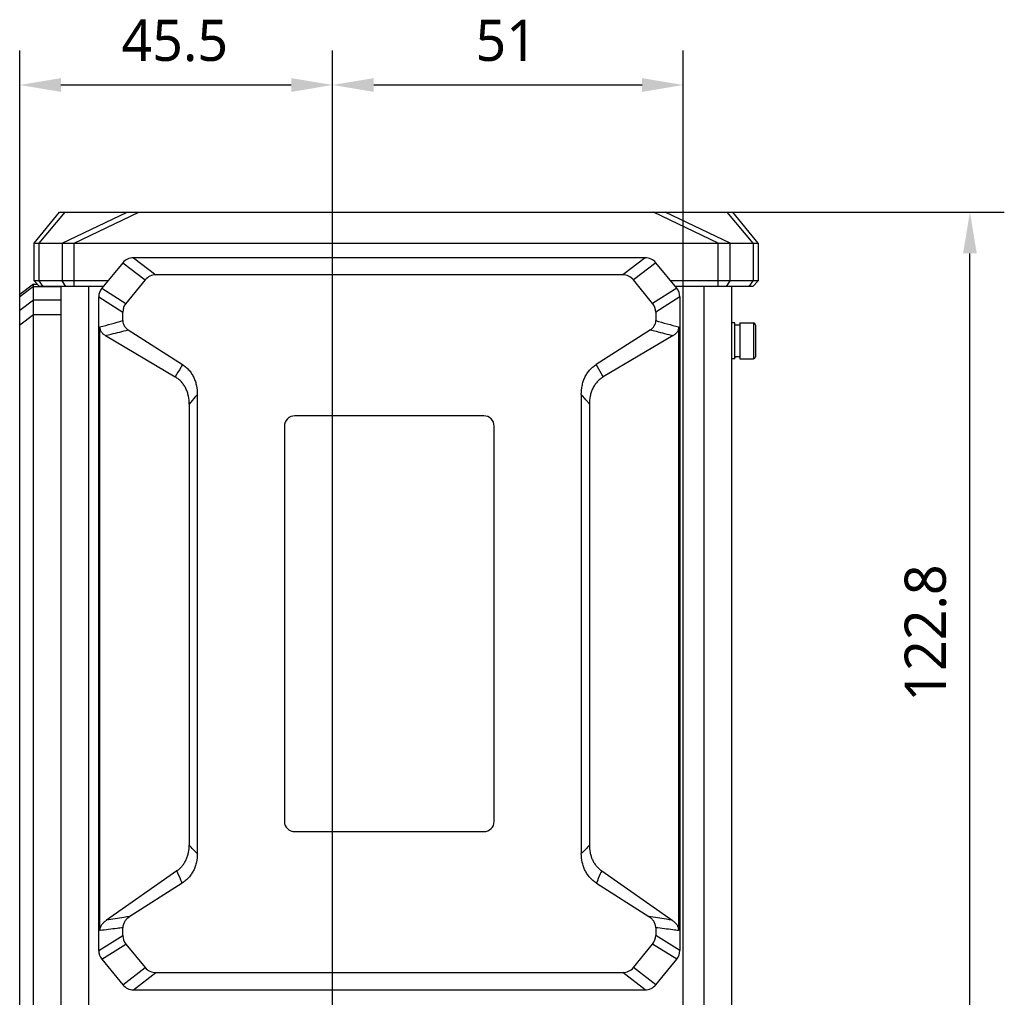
# Model space of a CAD drawing. Header units: millimetres. Extents: x 96 to 523, y 96 to 358.
# Tile 12 of 13: x 335 to 407, y 285 to 356. Entities that reach past the tile are written whole.
import ezdxf

# ---------------------------------------------------------------- set-up
doc = ezdxf.new("R2010")
doc.units = ezdxf.units.MM
doc.header["$LTSCALE"] = 32.67
doc.header["$PDMODE"] = 3
doc.header["$PDSIZE"] = 8
doc.layers.get('0').update_dxf_attribs({"linetype": 'CONTINUOUS'})
doc.layers.get('Defpoints').update_dxf_attribs({"linetype": 'CONTINUOUS'})
doc.layers.add('00_COMPONENTS', color=7, linetype='CONTINUOUS')
doc.layers.add('51__DRAFT_DIMS', color=7, linetype='CONTINUOUS')
doc.styles.get("Standard").update_dxf_attribs({"font": 'Roboto-Regular.ttf'})
doc.dimstyles.new('DIMSTYLE_2', dxfattribs={"dimtxt": 3, "dimasz": 3, "dimexe": 2.5, "dimexo": 0.5, "dimgap": 0.75, "dimtad": 1, "dimlfac": 2, "dimdsep": 46, "dimtxsty": 'STANDARD', "dimblk": '_FILLED', "dimblk1": '_FILLED', "dimblk2": '_FILLED', "dimcen": 0.09, "dimclrt": 3, "dimazin": 2, "dimtp": 0.3, "dimtm": 0.3, "dimtfac": 1, "dimtofl": 0, "dimtmove": 0, "dimatfit": 3, "dimldrblk": '_FILLED', "dimfxl": 1, "dimtolj": 1, "dimarcsym": 0})
doc.dimstyles.new('DIMSTYLE_3', dxfattribs={"dimtxt": 3, "dimasz": 3, "dimexe": 2.5, "dimexo": 0.5, "dimgap": 0.75, "dimtad": 1, "dimdec": 1, "dimlfac": 2, "dimdsep": 46, "dimtxsty": 'STANDARD', "dimblk": '_FILLED', "dimblk1": '_FILLED', "dimblk2": '_FILLED', "dimcen": 0.09, "dimclrt": 3, "dimazin": 2, "dimtp": 0.5, "dimtm": 0.5, "dimtfac": 1, "dimtdec": 1, "dimtofl": 0, "dimtmove": 0, "dimatfit": 3, "dimldrblk": '_FILLED', "dimfxl": 1, "dimtolj": 1, "dimarcsym": 0})

# ---------------------------------------------------------------- blocks, each defined once
blk = doc.blocks.new('_FILLED')
at = {"color": 0, "linetype": 'ByBlock'}
blk.add_solid([(0, 0), (-1, 0.167), (-1, -0.167)], dxfattribs=at)
blk = doc.blocks.new('*D8')
at = {"layer": '51__DRAFT_DIMS', "color": 0, "lineweight": -2}
for p, q in [((345.82, 341.897), (406.604, 341.897)), ((404.104, 283.482), (404.104, 338.897)), ((358.26, 280.482), (406.604, 280.482))]:
    blk.add_line(p, q, dxfattribs=at)
at = {"layer": 'Defpoints', "color": 0}
for p in [(345.32, 341.897), (404.104, 341.897), (357.76, 280.482)]:
    blk.add_point(p, dxfattribs=at)
at = {"layer": '51__DRAFT_DIMS', "color": 0, "linetype": 'ByBlock', "lineweight": -2, "xscale": 3, "yscale": 3, "zscale": 3}
for p, rotation in [((404.104, 341.897), 90), ((404.104, 280.482), 270)]:
    blk.add_blockref('_FILLED', p, dxfattribs=dict(at, rotation=rotation))
at = {"layer": '51__DRAFT_DIMS', "color": 3, "insert": (399.354, 311.278), "char_height": 3, "attachment_point": 2, "rotation": 90, "line_spacing_factor": 0.9}
blk.add_mtext('\\A1;122.8', dxfattribs=at)
blk = doc.blocks.new('*D9')
at = {"layer": '51__DRAFT_DIMS', "color": 0, "lineweight": -2}
for p, q in [((357.76, 280.982), (357.76, 353.645)), ((383.26, 280.982), (383.26, 353.645)), ((360.76, 351.145), (380.26, 351.145))]:
    blk.add_line(p, q, dxfattribs=at)
at = {"layer": 'Defpoints', "color": 0}
for p in [(383.26, 351.145), (357.76, 280.482), (383.26, 280.482)]:
    blk.add_point(p, dxfattribs=at)
at = {"layer": '51__DRAFT_DIMS', "color": 0, "linetype": 'ByBlock', "lineweight": -2, "xscale": 3, "yscale": 3, "zscale": 3, "rotation": 180}
blk.add_blockref('_FILLED', (357.76, 351.145), dxfattribs=at)
at = {"layer": '51__DRAFT_DIMS', "color": 0, "linetype": 'ByBlock', "lineweight": -2, "xscale": 3, "yscale": 3, "zscale": 3}
blk.add_blockref('_FILLED', (383.26, 351.145), dxfattribs=at)
at = {"layer": '51__DRAFT_DIMS', "color": 3, "insert": (370.385, 355.895), "char_height": 3, "attachment_point": 2, "line_spacing_factor": 0.9}
blk.add_mtext('\\A1;51', dxfattribs=at)
blk = doc.blocks.new('*D10')
at = {"layer": '51__DRAFT_DIMS', "color": 0, "lineweight": -2}
for p, q in [((335.01, 334.204), (335.01, 353.645)), ((357.76, 280.982), (357.76, 353.645)), ((338.01, 351.145), (354.76, 351.145))]:
    blk.add_line(p, q, dxfattribs=at)
at = {"layer": 'Defpoints', "color": 0}
for p in [(357.76, 351.145), (335.01, 333.704), (357.76, 280.482)]:
    blk.add_point(p, dxfattribs=at)
at = {"layer": '51__DRAFT_DIMS', "color": 0, "linetype": 'ByBlock', "lineweight": -2, "xscale": 3, "yscale": 3, "zscale": 3, "rotation": 180}
blk.add_blockref('_FILLED', (335.01, 351.145), dxfattribs=at)
at = {"layer": '51__DRAFT_DIMS', "color": 0, "linetype": 'ByBlock', "lineweight": -2, "xscale": 3, "yscale": 3, "zscale": 3}
blk.add_blockref('_FILLED', (357.76, 351.145), dxfattribs=at)
at = {"layer": '51__DRAFT_DIMS', "color": 3, "insert": (346.289, 355.895), "char_height": 3, "attachment_point": 2, "line_spacing_factor": 0.9}
blk.add_mtext('\\A1;45.5', dxfattribs=at)

msp = doc.modelspace()

# ---------------------------------------------------------------- linework, layer by layer
at = {"layer": '00_COMPONENTS'}
for p, q in [((336.0605, 339.6472), (337.9105, 341.8972)), ((336.4266, 339.6472), (338.324, 341.8972)), ((337.9105, 341.8972), (386.8605, 341.8972)), ((338.0944, 339.6472), (342.8289, 341.8972)), ((338.9782, 339.6472), (343.6653, 341.8972)), ((385.7927, 339.6472), (381.1056, 341.8972)), ((386.6766, 339.6472), (381.9421, 341.8972)), ((388.3444, 339.6472), (386.4469, 341.8972)), ((388.7105, 339.6472), (386.8605, 341.8972)), ((336.0605, 336.8972), (336.0605, 339.6472)), ((336.0605, 339.6472), (388.7105, 339.6472)), ((336.4266, 336.8972), (336.4266, 339.6472)), ((338.0944, 339.6472), (338.0944, 336.8972)), ((338.9782, 336.4972), (338.9782, 339.6472)), ((385.7927, 336.4972), (385.7927, 339.6472)), ((386.6766, 336.8972), (386.6766, 339.6472)), ((388.3444, 339.6472), (388.3444, 336.8972)), ((388.7105, 339.6472), (388.7105, 336.8972)), ((342.5104, 338.2163), (340.9872, 336.3587)), ((342.5104, 338.2163), (344.1365, 336.9663)), ((343.2837, 338.5822), (344.9098, 337.3322)), ((380.4873, 338.5822), (343.2837, 338.5822)), ((380.4873, 338.5822), (378.8612, 337.3322)), ((381.2605, 338.2163), (379.6344, 336.9663)), ((382.7837, 336.3587), (381.2605, 338.2163)), ((378.8612, 337.3322), (344.9098, 337.3322)), ((336.0105, 336.6572), (335.0105, 335.9072)), ((336.0105, 154.3072), (336.0105, 336.6572)), ((336.0105, 336.6572), (336.3005, 336.6572)), ((336.4605, 336.4972), (336.0605, 336.8972)), ((341.4288, 336.8972), (336.0605, 336.8972)), ((336.7094, 336.4972), (336.4266, 336.8972)), ((341.1008, 336.4972), (336.4605, 336.4972)), ((338.0105, 336.4972), (338.0105, 154.4672)), ((338.3772, 336.4972), (338.0944, 336.8972)), ((340.0105, 336.4972), (340.0105, 154.4672)), ((344.1365, 336.9663), (342.7372, 335.2598)), ((381.0337, 335.2598), (379.6344, 336.9663)), ((388.7105, 336.8972), (382.3422, 336.8972)), ((388.3105, 336.4972), (382.6702, 336.4972)), ((384.7605, 336.4972), (384.7605, 284.2322)), ((386.3938, 336.4972), (386.6766, 336.8972)), ((386.7605, 336.4972), (386.7605, 284.2322)), ((388.0615, 336.4972), (388.3444, 336.8972)), ((388.3105, 336.4972), (388.7105, 336.8972)), ((336.0105, 336.479), (335.0105, 335.729)), ((335.0105, 155.0572), (335.0105, 335.9072)), ((336.0105, 336.479), (338.0105, 336.479)), ((340.9872, 336.3587), (342.7372, 335.2598)), ((382.7837, 336.3587), (381.0337, 335.2598)), ((335.0105, 334.776), (336.0105, 335.5213)), ((336.0105, 335.5213), (338.0105, 335.5213)), ((340.7605, 288.1898), (340.7605, 335.7246)), ((340.7605, 335.7246), (342.5105, 334.6257)), ((383.0105, 335.7246), (381.2605, 334.6257)), ((383.0105, 335.7246), (383.0105, 288.1898)), ((335.0105, 333.7041), (336.0105, 334.4494)), ((336.0105, 334.4494), (338.0105, 334.4494)), ((342.5105, 334.005), (342.5105, 334.6257)), ((381.2605, 334.6257), (381.2605, 334.005)), ((387.0105, 333.8322), (386.7605, 333.8322)), ((387.0105, 331.2322), (387.0105, 333.8322)), ((387.3855, 333.6822), (387.0105, 333.6822)), ((387.3855, 333.8322), (387.3855, 331.2322)), ((387.3855, 333.8322), (388.3605, 333.8322)), ((388.3605, 333.8322), (388.3605, 331.2322)), ((388.5105, 333.6822), (388.5105, 331.3822)), ((340.848, 289.6384), (340.848, 333.542)), ((341.2453, 332.9132), (346.3226, 329.9069)), ((342.9022, 333.3317), (346.8444, 330.8105)), ((380.8688, 333.3317), (376.9266, 330.8105)), ((382.5257, 332.9132), (377.4483, 329.9069)), ((382.923, 333.542), (382.923, 289.6384)), ((387.0105, 331.2322), (386.7605, 331.2322)), ((387.3855, 331.3822), (387.328, 331.3822)), ((387.3855, 331.2322), (388.3605, 331.2322)), ((347.9246, 328.6314), (347.9246, 295.2354)), ((375.8463, 328.6314), (375.8463, 295.2354)), ((347.3355, 327.9334), (347.3355, 295.856)), ((376.4355, 327.9334), (376.4355, 295.856)), ((368.7605, 327.0822), (355.0105, 327.0822)), ((354.2605, 326.3322), (354.2605, 297.5822)), ((369.5105, 297.5822), (369.5105, 326.3322)), ((355.0105, 296.8322), (368.7605, 296.8322)), ((346.44, 293.9801), (341.3133, 290.3904)), ((377.331, 293.9801), (382.4576, 290.3904)), ((346.8235, 293.0904), (343.0207, 290.6585)), ((376.9475, 293.0904), (380.7502, 290.6585)), ((340.7605, 288.1898), (342.5105, 289.2886)), ((342.5105, 289.2886), (342.5105, 289.843)), ((381.2605, 289.843), (381.2605, 289.2886)), ((383.0105, 288.1898), (381.2605, 289.2886)), ((340.9872, 287.5557), (342.7372, 288.6546)), ((342.7372, 288.6546), (344.1365, 286.9481)), ((379.6344, 286.9481), (381.0337, 288.6546)), ((382.7837, 287.5557), (381.0337, 288.6546)), ((340.9872, 287.5557), (342.5104, 285.6981)), ((381.2605, 285.6981), (382.7837, 287.5557)), ((342.5104, 285.6981), (344.1365, 286.9481)), ((343.2837, 285.3322), (344.9098, 286.5822)), ((344.9098, 286.5822), (378.8612, 286.5822)), ((380.4873, 285.3322), (378.8612, 286.5822)), ((381.2605, 285.6981), (379.6344, 286.9481)), ((343.2837, 285.3322), (380.4873, 285.3322))]:
    msp.add_line(p, q, dxfattribs=at)
for centre, radius, start, end in [((343.2837, 337.5822), 1, 90, 140.648247), ((380.4873, 337.5822), 1, 39.351753, 90), ((344.9098, 336.3322), 1, 90, 140.648247), ((378.8612, 336.3322), 1, 39.351753, 90), ((341.7605, 335.7246), 1, 140.648247, 180), ((382.0105, 335.7246), 1, 0, 39.351753), ((343.5105, 334.6257), 1, 140.648247, 180), ((380.2605, 334.6257), 1, 0, 39.351753), ((209.7197, 807.576), 491.8362, 285.462621, 285.663663), ((507.0387, 782.3971), 465.6991, 254.330694, 254.54302), ((388.3605, 333.6822), 0.15, 0, 90), ((388.3605, 331.3822), 0.15, 270, 360), ((355.0105, 326.3322), 0.75, 90, 180), ((368.7605, 326.3322), 0.75, 0, 90), ((355.0105, 297.5822), 0.75, 180, 270), ((368.7605, 297.5822), 0.75, 270, 360), ((343.5105, 289.2886), 1, 180, 219.351753), ((380.2605, 289.2886), 1, 320.648247, 360), ((341.7605, 288.1898), 1, 180, 219.351753), ((382.0105, 288.1898), 1, 320.648247, 360), ((344.9098, 287.5822), 1, 219.351753, 270), ((378.8612, 287.5822), 1, 270, 320.648247), ((343.2837, 286.3322), 1, 219.351753, 270), ((380.4873, 286.3322), 1, 270, 320.648247)]:
    msp.add_arc(centre, radius, start, end, dxfattribs=at)
for centre, start_param, end_param in [((387.328, 332.5322), -1.7641911, -1.5707963), ((387.0654, 332.5322), -1.6040726, -1.4912398)]:
    msp.add_ellipse(centre, major_axis=(1.6522, 0), ratio=0.696054, start_param=start_param, end_param=end_param, dxfattribs=at)
for points, knots in [([(342.5105, 334.005), (342.5105, 333.9374), (342.5285, 333.8014), (342.6102, 333.613), (342.7379, 333.4526), (342.8451, 333.3682), (342.9022, 333.3317)], [0, 0, 0, 0, 0.2498997, 0.4997976, 0.7498193, 1, 1, 1, 1]), ([(380.8688, 333.3317), (380.9258, 333.3682), (381.0331, 333.4526), (381.1608, 333.613), (381.2425, 333.8014), (381.2605, 333.9374), (381.2605, 334.005)], [0, 0, 0, 0, 0.2501807, 0.5002024, 0.7501003, 1, 1, 1, 1]), ([(341.2453, 332.9132), (341.1897, 332.9461), (341.0838, 333.0221), (340.9535, 333.1688), (340.8672, 333.3463), (340.848, 333.477), (340.848, 333.542)], [0, 0, 0, 0, 0.2494343, 0.4992254, 0.7494231, 1, 1, 1, 1]), ([(341.2453, 332.9132), (341.3832, 332.948), (341.9354, 333.0877), (342.4877, 333.2271), (342.9022, 333.3317)], [0, 0, 0, 0, 0.2496592, 1, 1, 1, 1]), ([(380.8688, 333.3317), (381.0071, 333.2968), (381.5594, 333.1574), (382.1117, 333.0179), (382.5257, 332.9132)], [0, 0, 0, 0, 0.250363, 1, 1, 1, 1]), ([(382.923, 333.542), (382.923, 333.477), (382.9038, 333.3463), (382.8175, 333.1688), (382.6872, 333.0221), (382.5813, 332.9461), (382.5257, 332.9132)], [0, 0, 0, 0, 0.2505774, 0.5007752, 0.750566, 1, 1, 1, 1]), ([(346.8444, 330.8105), (346.8019, 330.7356), (346.6299, 330.4333), (346.4555, 330.1324), (346.3226, 329.9069)], [0, 0, 0, 0, 0.2475543, 1, 1, 1, 1]), ([(346.8444, 330.8105), (346.9335, 330.7535), (347.1038, 330.6266), (347.3288, 330.4014), (347.5193, 330.1464), (347.6729, 329.8676), (347.7891, 329.5714), (347.8957, 329.1614), (347.9246, 328.8427), (347.9246, 328.6314)], [0, 0, 0, 0, 0.1250152, 0.2500302, 0.3750502, 0.5000797, 0.625121, 0.750174, 1, 1, 1, 1]), ([(375.8463, 328.6314), (375.8463, 328.8427), (375.8752, 329.1614), (375.9818, 329.5714), (376.098, 329.8676), (376.2516, 330.1464), (376.4421, 330.4014), (376.6672, 330.6266), (376.8375, 330.7535), (376.9266, 330.8105)], [0, 0, 0, 0, 0.249826, 0.374879, 0.4999203, 0.6249498, 0.7499698, 0.8749848, 1, 1, 1, 1]), ([(377.4483, 329.9069), (377.4038, 329.9825), (377.2279, 330.2826), (377.0548, 330.5843), (376.9266, 330.8105)], [0, 0, 0, 0, 0.2522618, 1, 1, 1, 1]), ([(347.3355, 327.9334), (347.3355, 328.1274), (347.3093, 328.4199), (347.2103, 328.7958), (347.1013, 329.0664), (346.9565, 329.3194), (346.7766, 329.5483), (346.5649, 329.7475), (346.4056, 329.8578), (346.3226, 329.9069)], [0, 0, 0, 0, 0.2504879, 0.375798, 0.5009924, 0.6260298, 0.7508795, 0.8755316, 1, 1, 1, 1]), ([(377.4483, 329.9069), (377.3654, 329.8578), (377.2061, 329.7475), (376.9943, 329.5483), (376.8144, 329.3194), (376.6697, 329.0664), (376.5607, 328.7958), (376.4616, 328.4199), (376.4355, 328.1274), (376.4355, 327.9334)], [0, 0, 0, 0, 0.1244684, 0.2491205, 0.3739702, 0.4990076, 0.624202, 0.7495121, 1, 1, 1, 1]), ([(347.9246, 328.6314), (347.8752, 328.574), (347.677, 328.3429), (347.4813, 328.1095), (347.3355, 327.9334)], [0, 0, 0, 0, 0.2487963, 1, 1, 1, 1]), ([(376.4355, 327.9334), (376.3867, 327.9923), (376.1921, 328.2264), (375.9953, 328.4587), (375.8463, 328.6314)], [0, 0, 0, 0, 0.2511437, 1, 1, 1, 1]), ([(346.44, 293.9801), (346.5135, 294.0316), (346.6541, 294.1444), (346.8403, 294.3405), (346.9985, 294.5603), (347.1264, 294.7994), (347.2232, 295.0528), (347.3118, 295.4034), (347.3355, 295.6755), (347.3355, 295.856)], [0, 0, 0, 0, 0.1245244, 0.2492212, 0.3740945, 0.4991315, 0.6243048, 0.7495796, 1, 1, 1, 1]), ([(347.9246, 295.2354), (347.8239, 295.3346), (347.6248, 295.539), (347.4317, 295.749), (347.3355, 295.856)], [0, 0, 0, 0, 0.4956713, 1, 1, 1, 1]), ([(376.4355, 295.856), (376.3392, 295.749), (376.1462, 295.539), (375.9471, 295.3346), (375.8463, 295.2354)], [0, 0, 0, 0, 0.5043281, 1, 1, 1, 1]), ([(376.4355, 295.856), (376.4355, 295.6755), (376.4592, 295.4034), (376.5478, 295.0529), (376.6446, 294.7994), (376.7724, 294.5603), (376.9306, 294.3405), (377.1169, 294.1444), (377.2575, 294.0316), (377.331, 293.9801)], [0, 0, 0, 0, 0.2504204, 0.3756952, 0.5008685, 0.6259055, 0.7507788, 0.8754756, 1, 1, 1, 1]), ([(347.9246, 295.2354), (347.9246, 295.0259), (347.8938, 294.7098), (347.7813, 294.3051), (347.6599, 294.0138), (347.5015, 293.7409), (347.3075, 293.4919), (347.0813, 293.2719), (346.9118, 293.1469), (346.8235, 293.0904)], [0, 0, 0, 0, 0.2497783, 0.3748297, 0.4998717, 0.6249063, 0.7499367, 0.8749668, 1, 1, 1, 1]), ([(376.9475, 293.0904), (376.8591, 293.1469), (376.6897, 293.2719), (376.4635, 293.4919), (376.2695, 293.7409), (376.111, 294.0138), (375.9896, 294.3051), (375.8772, 294.7098), (375.8463, 295.0259), (375.8463, 295.2354)], [0, 0, 0, 0, 0.1250332, 0.2500633, 0.3750937, 0.5001282, 0.6251702, 0.7502217, 1, 1, 1, 1]), ([(346.8235, 293.0904), (346.7958, 293.1639), (346.678, 293.4647), (346.5458, 293.7598), (346.44, 293.9801)], [0, 0, 0, 0, 0.2431804, 1, 1, 1, 1]), ([(377.331, 293.9801), (377.2952, 293.9056), (377.158, 293.6132), (377.0322, 293.3153), (376.9475, 293.0904)], [0, 0, 0, 0, 0.2559894, 1, 1, 1, 1]), ([(340.848, 289.6384), (340.848, 289.6768), (340.8547, 289.7537), (340.8931, 289.9025), (340.9819, 290.0747), (341.1319, 290.2498), (341.2508, 290.3467), (341.3133, 290.3904)], [0, 0, 0, 0, 0.1254744, 0.2508984, 0.5008859, 0.7506024, 1, 1, 1, 1]), ([(343.0207, 290.6585), (342.8777, 290.6367), (342.3083, 290.549), (341.7393, 290.4588), (341.3133, 290.3904)], [0, 0, 0, 0, 0.2511728, 1, 1, 1, 1]), ([(343.0207, 290.6585), (342.9504, 290.6135), (342.8172, 290.511), (342.6524, 290.3201), (342.5576, 290.131), (342.5175, 289.9685), (342.5105, 289.8848), (342.5105, 289.843)], [0, 0, 0, 0, 0.2501051, 0.5000582, 0.7497722, 0.8748931, 1, 1, 1, 1]), ([(382.4576, 290.3904), (382.316, 290.4131), (381.7472, 290.5041), (381.178, 290.5933), (380.7502, 290.6585)], [0, 0, 0, 0, 0.2489159, 1, 1, 1, 1]), ([(381.2605, 289.843), (381.2605, 289.8848), (381.2535, 289.9685), (381.2133, 290.131), (381.1185, 290.3201), (380.9538, 290.511), (380.8206, 290.6135), (380.7502, 290.6585)], [0, 0, 0, 0, 0.1251069, 0.2502278, 0.4999418, 0.7498949, 1, 1, 1, 1]), ([(382.4576, 290.3904), (382.5201, 290.3467), (382.6391, 290.2498), (382.789, 290.0747), (382.8778, 289.9025), (382.9162, 289.7537), (382.923, 289.6768), (382.923, 289.6384)], [0, 0, 0, 0, 0.2493978, 0.4991143, 0.7491017, 0.8745256, 1, 1, 1, 1]), ([(342.5105, 289.843), (342.3719, 289.8269), (341.8174, 289.7612), (341.2634, 289.6919), (340.848, 289.6384)], [0, 0, 0, 0, 0.2499193, 1, 1, 1, 1]), ([(382.923, 289.6384), (382.7845, 289.6562), (382.2306, 289.7269), (381.6764, 289.7946), (381.2605, 289.843)], [0, 0, 0, 0, 0.250077, 1, 1, 1, 1])]:
    msp.add_open_spline(points, degree=3, knots=knots, dxfattribs=at)

# ---------------------------------------------------------------- dimensions: what is measured, and where the dimension line sits
at = {"layer": '51__DRAFT_DIMS', "color": 4}
for base, p1, p2, picture, middle in [((357.7605, 351.145), (335.0105, 333.7041), (357.7605, 280.4822), '*D10', (346.2888, 351.145)), ((383.2605, 351.145), (357.7605, 280.4822), (383.2605, 280.4822), '*D9', (370.3845, 351.145))]:
    dim = msp.add_linear_dim(base=base, p1=p1, p2=p2, dimstyle='DIMSTYLE_2', dxfattribs=at)
    dim.commit()
    dim.dimension.update_dxf_attribs({"geometry": picture, "text_midpoint": middle, "dimtype": 160})
dim = msp.add_linear_dim(base=(404.1042, 341.8972), p1=(357.7605, 280.4822), p2=(345.3197, 341.8972), angle=90, dimstyle='DIMSTYLE_3', dxfattribs=at)
dim.commit()
dim.dimension.update_dxf_attribs({"geometry": '*D8', "text_midpoint": (404.1042, 311.2775), "dimtype": 160})

doc.saveas('drawing.dxf')
